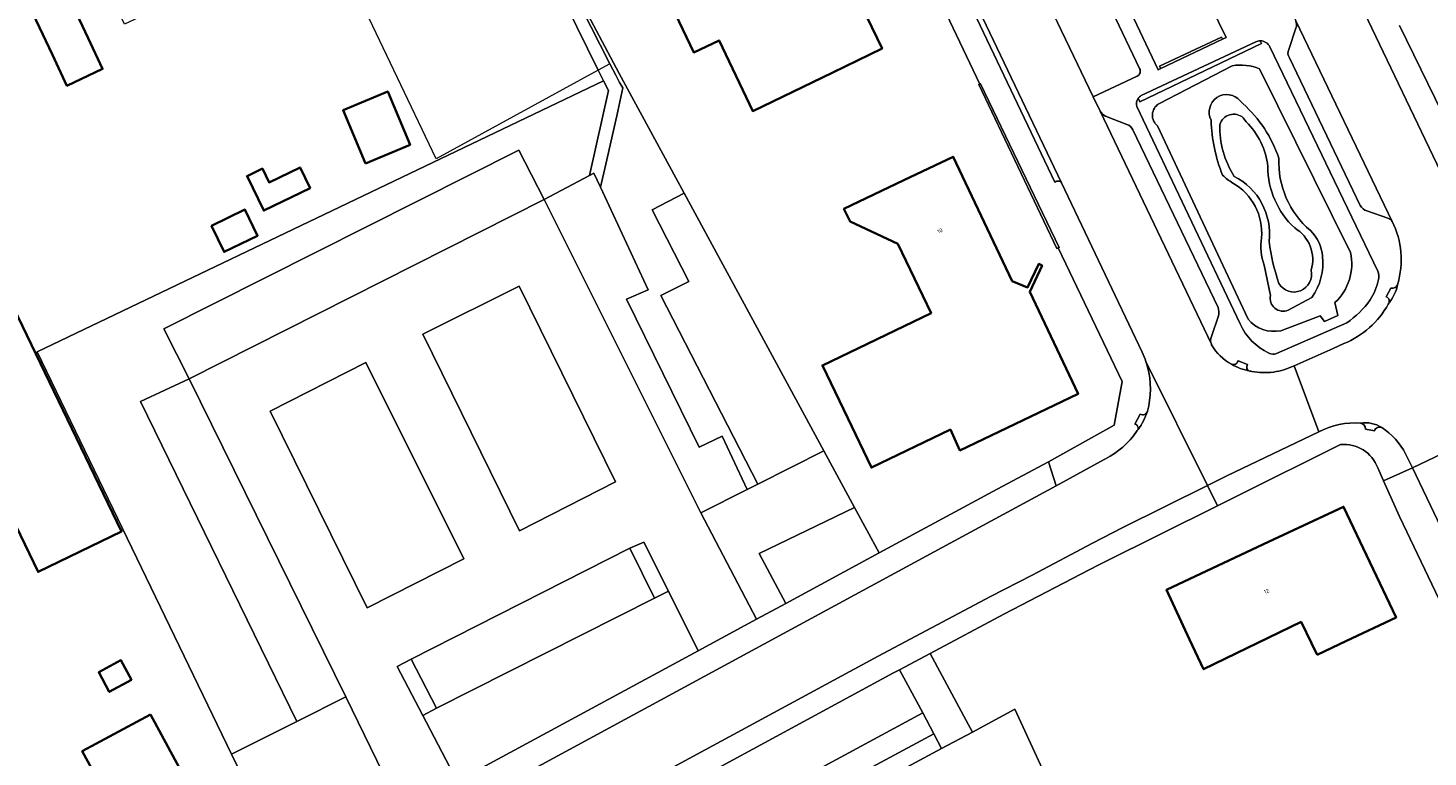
# Model space of a CAD drawing. Header units: metres. Extents: x 197700 to 204338, y 317132 to 325229.
# Tile 255 of 256: x 200059 to 200187, y 318958 to 319025. Entities that reach past the tile are written whole.
import ezdxf
from ezdxf.enums import TextEntityAlignment as Align

# ---------------------------------------------------------------- set-up
doc = ezdxf.new("R2010")
doc.units = ezdxf.units.M
for name, color, linetype, lineweight in [('B-WE-GR-BEPLANTING_CULTUUR_BODEMBEDEKKER-GV', 90, 'Continuous', 18), ('B-WE-GR-BEPLANTING_CULTUUR_BOSPLANTSOEN-GV', 90, 'Continuous', 18), ('B-WE-GR-BEPLANTING_CULTUUR_HEESTERS-GV', 90, 'Continuous', 18), ('B-WE-IE-TERREINAFSCHEIDING_KUNSTMATIG_HEKWERK-G', 20, 'IE-TERREINAFSCHEIDING-KUNSTMATIG', 18), ('B-WE-OG-BEBOUWING-GV', 7, 'Continuous', 35), ('B-WE-OG-BEBOUWING-T18', 10, 'Continuous', 18), ('B-WE-OG-TERREIN_CULTUURSCHEIDING-GV', 7, 'Continuous', 18), ('B-WE-OG-TERREIN_ERF-GV', 7, 'Continuous', 18), ('B-WE-OG-WATER_MEER-GV', 140, 'Continuous', 18), ('B-WE-OG-WATER_SLOOT-GV', 120, 'Continuous', 18), ('B-WE-VH-VERHARDING_ASFALT-GV', 252, 'Continuous', 18), ('B-WE-VH-VERHARDING_BETONSTRAATSTEEN-GV', 252, 'Continuous', 18), ('B-WE-VH-VERHARDING_GRASBETONSTEEN-GV', 70, 'Continuous', 18), ('B-WE-VH-VERHARDING_OPEN-GV', 252, 'Continuous', 18), ('B-WE-VH-VERHARDING_STRAATBAKSTEEN-GV', 252, 'Continuous', 18), ('B-WE-VH-VERHARDING_TEGEL-GV', 252, 'Continuous', 18)]:
    doc.layers.add(name, color=color, linetype=linetype, lineweight=lineweight)
doc.styles.add('NLCS-ISO-M200-T18', font='NLCS-ISO.ttf', dxfattribs={"height": 0.36})
doc.linetypes.add('IE-TERREINAFSCHEIDING-KUNSTMATIG', pattern='A,4,[82,NLCS.SHX,S=0.75,R=90,X=0,Y=0],4,-2', length=10)

msp = doc.modelspace()

# ---------------------------------------------------------------- linework, layer by layer
at = {"layer": 'B-WE-GR-BEPLANTING_CULTUUR_BODEMBEDEKKER-GV'}
msp.add_lwpolyline([(200162.445, 319035.832), (200162.568, 319035.568), (200156.84, 319032.837), (200156.692, 319033.155), (200156.507, 319033.069), (200162.088, 319021.274), (200162.324, 319021.387), (200162.223, 319021.597), (200167.897, 319024.263), (200167.98, 319024.088), (200168.306, 319024.244), (200162.616, 319035.912)], close=True, dxfattribs=at)
at = {"layer": 'B-WE-GR-BEPLANTING_CULTUUR_BOSPLANTSOEN-GV'}
for points in [[(200083.322, 318961.711), (200069.026, 318990.96), (200073.451, 318993.017), (200071.133, 318997.605), (200103.622, 319013.939), (200105.928, 319009.431), (200110.089, 319011.61), (200111.83, 319019.374), (200111.371, 319020.261), (200059.561, 318995.484), (200077.346, 318958.701)], [(200131.512, 318986.449), (200118.741, 319010.001), (200115.8, 319008.49), (200119.164, 319001.939), (200116.618, 319000.632), (200125.471, 318983.393)]]:
    msp.add_lwpolyline(points, close=True, dxfattribs=at)
at = {"layer": 'B-WE-GR-BEPLANTING_CULTUUR_HEESTERS-GV'}
for points in [[(200160.274, 319018.681), (200160.422, 319018.365), (200171.556, 319023.671)], [(200171.034, 319023.837), (200160.548, 319018.931)], [(200171.556, 319023.671), (200171.429, 319023.934)]]:
    msp.add_lwpolyline(points, dxfattribs=at)
for points in [[(200162.324, 319021.387), (200167.98, 319024.088), (200167.897, 319024.263), (200162.223, 319021.597)], [(200120.276, 318980.764), (200125.355, 318971.046), (200128.036, 318972.494), (200125.604, 318977.049), (200134.326, 318981.259), (200131.512, 318986.449), (200125.471, 318983.393), (200124.513, 318982.908)], [(200120.03, 318968.17), (200117.304, 318973.611), (200116.041, 318972.978), (200096.08, 318962.916), (200094.828, 318962.26), (200097.975, 318956.255)], [(200092.873, 318953.499), (200087.789, 318963.961), (200083.322, 318961.711), (200077.346, 318958.701), (200082.567, 318947.932)], [(200111.253, 318942.541), (200142.292, 318959.236), (200141.584, 318960.559), (200117.5, 318947.62), (200110.514, 318943.723), (200111.148, 318942.735)]]:
    msp.add_lwpolyline(points, close=True, dxfattribs=at)
for points in [[(200171.429, 319023.934, 0.1102954), (200171.034, 319023.837)], [(200160.548, 319018.931, 0.103731), (200160.274, 319018.681)]]:
    msp.add_lwpolyline(points, format="xyb", dxfattribs=at)
at = {"layer": 'B-WE-IE-TERREINAFSCHEIDING_KUNSTMATIG_HEKWERK-G'}
for points in [[(200110.864, 319021.24), (200103.134, 319016.998), (200096.043, 319013.148), (200088.327, 319029.381), (200085.794, 319034.615), (200083.656, 319039.493), (200091.149, 319042.749)], [(200105.278, 319035.157), (200112.806, 319020.947)], [(200111.938, 319021.832), (200110.864, 319021.24)], [(200112.806, 319020.947), (200118.741, 319010.001)], [(200118.741, 319010.001), (200131.512, 318986.449)], [(200131.512, 318986.449), (200134.326, 318981.259)], [(200134.326, 318981.259), (200136.577, 318977.108)]]:
    msp.add_lwpolyline(points, dxfattribs=at)
at = {"layer": 'B-WE-OG-BEBOUWING-GV'}
for points in [[(200114.232, 319034.173), (200119.621, 319022.872), (200121.93, 319023.973), (200125.014, 319017.506), (200132.335, 319021.044), (200136.837, 319023.22), (200132.14, 319032.934), (200134.571, 319034.112), (200130.815, 319042.035), (200130.185, 319041.736), (200126.297, 319039.893)], [(200054.78, 319028.215), (200057.676, 319029.588), (200060.962, 319022.633), (200062.288, 319019.826), (200065.548, 319021.365), (200064.222, 319024.173), (200060.557, 319031.933), (200060.478, 319032.097), (200060.064, 319032.044), (200056.489, 319039.423), (200050.727, 319036.659), (200052.891, 319032.151)], [(200089.579, 319012.716), (200093.671, 319014.434), (200091.629, 319019.297), (200087.537, 319017.579)], [(200133.353, 319008.57), (200133.91, 319007.416), (200138.274, 319005.366), (200141.324, 318999.04), (200131.38, 318994.245), (200133.7, 318989.417), (200135.866, 318984.91), (200143.095, 318988.384), (200143.96, 318986.478), (200154.777, 318991.646), (200150.354, 319000.972), (200151.474, 319003.398), (200151.167, 319003.534), (200150.157, 319001.378), (200148.751, 319001.958), (200143.347, 319013.323), (200138.831, 319011.175)], [(200052.749, 318989.614), (200059.641, 318975.38), (200067.287, 318979.083), (200051.166, 319012.375), (200043.52, 319008.673), (200050.625, 318994)], [(200084.518, 319010.458), (200083.604, 319012.351), (200080.781, 319010.989), (200080.159, 319012.247), (200078.763, 319011.564), (200080.286, 319008.412)], [(200075.499, 319007.022), (200076.658, 319004.625), (200079.723, 319006.106), (200078.564, 319008.503)], [(200176.625, 318967.785), (200179.333, 318969.067), (200183.852, 318971.206), (200179.059, 318981.335), (200171.739, 318977.898), (200162.844, 318973.721), (200164.969, 318969.195), (200166.243, 318966.481), (200175.168, 318970.798), (200176.109, 318968.851)], [(200068.199, 318965.509), (200067.227, 318967.298), (200065.197, 318966.195), (200066.162, 318964.409)], [(200069.921, 318962.342), (200063.69, 318958.978), (200064.552, 318957.382), (200064.291, 318957.241), (200068.473, 318949.576), (200074.948, 318953.094), (200072.56, 318957.487)]]:
    msp.add_lwpolyline(points, close=True, dxfattribs=at)
at = {"layer": 'B-WE-OG-TERREIN_CULTUURSCHEIDING-GV'}
for points in [[(200171.429, 319023.934), (200171.556, 319023.671), (200160.422, 319018.365), (200160.274, 319018.681)], [(200182.194, 319002.876), (200172.305, 319023.369)], [(200168.87, 319021.653), (200162.17, 319018.18)], [(200162.17, 319018.18), (200168.87, 319021.653)], [(200179.693, 319004.577), (200171.361, 319021.372)], [(200171.361, 319021.372), (200179.693, 319004.577)], [(200169.607, 319018.44), (200169.853, 319018.191)], [(200160.131, 319017.921), (200169.591, 318998.043)], [(200162.048, 319016.145), (200170.326, 318998.483)], [(200170.326, 318998.483), (200162.048, 319016.145)], [(200172.366, 319000.65), (200171.78, 319003.403)], [(200176.148, 319000.462), (200173.98, 318999.311)], [(200173.304, 318997.428), (200176.902, 318998.774), (200177.321, 318998.277), (200178.516, 318998.802), (200178.265, 318999.992)], [(200178.265, 318999.992), (200178.516, 318998.802), (200177.321, 318998.277), (200176.902, 318998.774), (200173.304, 318997.428)], [(200172.921, 318995.346), (200179.337, 318998.155)]]:
    msp.add_lwpolyline(points, dxfattribs=at)
for points in [[(200172.305, 319023.369, 0.3057264), (200171.429, 319023.934)], [(200171.361, 319021.372, 0.1354207), (200168.87, 319021.653)], [(200168.87, 319021.653, -0.1354207), (200171.361, 319021.372)], [(200160.274, 319018.681, 0.2240077), (200160.131, 319017.921)], [(200162.17, 319018.18, 0.5315265), (200162.048, 319016.145)], [(200162.048, 319016.145, -0.5315265), (200162.17, 319018.18)], [(200166.928, 319016.662, -0.8903636), (200169.607, 319018.44)], [(200169.853, 319018.191, -0.1255974), (200173.137, 319013.204)], [(200167.982, 319011.653, -0.0857055), (200166.928, 319016.662)], [(200173.137, 319013.204, 0.2322065), (200176.017, 319006.579)], [(200168.92, 319010.929, -0.0669003), (200167.982, 319011.653)], [(200171.555, 319005.915, 0.2894936), (200168.92, 319010.929)], [(200176.017, 319006.579, -0.1912845), (200177.122, 319004.232)], [(200171.78, 319003.403, -0.1215832), (200171.555, 319005.915)], [(200177.122, 319004.232, -0.1857504), (200176.148, 319000.462)], [(200178.265, 318999.992, 0.2623225), (200179.693, 319004.577)], [(200179.693, 319004.577, -0.2623225), (200178.265, 318999.992)], [(200182.248, 319002.094, 0.1205154), (200182.194, 319002.876)], [(200181.484, 319000.234, 0.0783365), (200182.248, 319002.094)], [(200173.98, 318999.311, -0.6146912), (200172.366, 319000.65)], [(200179.337, 318998.155, 0.088477), (200181.484, 319000.234)], [(200169.591, 318998.043, 0.1804917), (200172.226, 318995.387)], [(200170.326, 318998.483, 0.2812177), (200173.304, 318997.428)], [(200173.304, 318997.428, -0.2812177), (200170.326, 318998.483)], [(200172.226, 318995.387, 0.2774991), (200172.921, 318995.346)]]:
    msp.add_lwpolyline(points, format="xyb", dxfattribs=at)
for points in [[(200138.442, 318966.43), (200137.884, 318966.148), (200114.302, 318953.35), (200116.471, 318949.463), (200140.558, 318962.477)], [(200116.471, 318949.463), (200117.5, 318947.62), (200141.584, 318960.559), (200140.558, 318962.477)]]:
    msp.add_lwpolyline(points, close=True, dxfattribs=at)
at = {"layer": 'B-WE-OG-TERREIN_ERF-GV'}
for points in [[(200082.567, 318947.932), (200077.346, 318958.701), (200059.561, 318995.484), (200111.371, 319020.261), (200110.864, 319021.24), (200104.052, 319035.14), (200103.266, 319034.764), (200103.15, 319034.708), (200089, 319027.921), (200086.741, 319032.378), (200084.331, 319037.139), (200084.269, 319037.261), (200082.298, 319041.888), (200076.229, 319056.136), (200045.125, 319037.641)], [(200056.489, 319039.423), (200062.518, 319042.319), (200068.744, 319045.308), (200075.137, 319048.377), (200077.282, 319043.909), (200079.734, 319038.802), (200077.724, 319037.853), (200079.258, 319034.604), (200074.905, 319032.548), (200068.767, 319029.648), (200068.897, 319029.373), (200070.166, 319026.676), (200067.555, 319025.442), (200066.286, 319028.139), (200065.742, 319027.882), (200063.232, 319033.197), (200060.557, 319031.933), (200064.222, 319024.173), (200065.548, 319021.365), (200062.288, 319019.826), (200060.962, 319022.633), (200057.676, 319029.588)], [(200184.156, 319025.344), (200196.557, 319000)], [(200178.776, 318987.016), (200169.351, 318982.322), (200167.52, 318981.412), (200157.083, 318976.228), (200156.619, 318975.982), (200147.992, 318971.51), (200141.238, 318967.927), (200144.743, 318961.395), (200145.098, 318960.735), (200148.985, 318962.826)], [(200249.646, 318843.624), (200245.393, 318852.663), (200234.857, 318874.373), (200225.033, 318894.818), (200219.544, 318906.24), (200211.948, 318922.245), (200207.831, 318930.722), (200193.948, 318959.682), (200194.042, 318959.77), (200184.175, 318980.452), (200182.713, 318983.695), (200182.175, 318984.889)], [(200064.552, 318957.382), (200063.69, 318958.978), (200069.921, 318962.342), (200072.56, 318957.487)], [(200210.298, 318831.769), (200198.393, 318856.926), (200197.007, 318859.855), (200185.548, 318884.535), (200175.67, 318905.781), (200165.9, 318926.118), (200148.985, 318962.826), (200145.098, 318960.735), (200142.292, 318959.236), (200111.253, 318942.541), (200111.148, 318942.735), (200108.44, 318941.237), (200084.793, 318928.247), (200087.102, 318923.856), (200089.502, 318919.47), (200093.02, 318913.08), (200095.134, 318909.05), (200102.306, 318907.545), (200117.725, 318875.209), (200130.071, 318849.088), (200152.436, 318803.541)], [(200148.985, 318962.826), (200165.9, 318926.118), (200175.67, 318905.781), (200185.548, 318884.535), (200197.007, 318859.855), (200198.393, 318856.926), (200210.298, 318831.769)]]:
    msp.add_lwpolyline(points, dxfattribs=at)
for points in [[(200134.326, 318981.259), (200136.577, 318977.108), (200147.367, 318982.937), (200152.079, 318985.437), (200158.075, 318988.787), (200158.8, 318992.788), (200152.957, 319004.993), (200152.829, 319004.932), (200145.686, 319019.932), (200145.783, 319019.974), (200138.181, 319035.929), (200132.394, 319048.08), (200128.291, 319046.398), (200105.278, 319035.157), (200112.806, 319020.947), (200118.741, 319010.001), (200131.512, 318986.449)], [(200128.148, 319046.697), (200105.831, 319035.994), (200104.953, 319035.573), (200111.938, 319021.832), (200112.481, 319020.792), (200112.837, 319020.109), (200113.131, 319019.621), (200112.579, 319017.065), (200111.585, 319012.639), (200111.084, 319010.547), (200115.445, 319001.171), (200113.458, 319000.304), (200120.125, 318986.793), (200122.213, 318987.776), (200124.513, 318982.908), (200125.471, 318983.393), (200116.618, 319000.632), (200119.164, 319001.939), (200115.8, 319008.49), (200118.741, 319010.001), (200112.806, 319020.947), (200105.278, 319035.157), (200128.291, 319046.398)], [(200125.014, 319017.506), (200121.93, 319023.973), (200119.621, 319022.872), (200114.232, 319034.173), (200126.297, 319039.893), (200130.185, 319041.736), (200130.815, 319042.035), (200134.571, 319034.112), (200132.14, 319032.934), (200136.837, 319023.22), (200132.335, 319021.044)], [(200089.579, 319012.716), (200087.537, 319017.579), (200091.629, 319019.297), (200093.671, 319014.434)], [(200131.38, 318994.245), (200141.324, 318999.04), (200138.274, 319005.366), (200133.91, 319007.416), (200133.353, 319008.57), (200138.831, 319011.175), (200143.347, 319013.323), (200148.751, 319001.958), (200150.157, 319001.378), (200151.167, 319003.534), (200151.474, 319003.398), (200150.354, 319000.972), (200154.777, 318991.646), (200143.96, 318986.478), (200143.095, 318988.384), (200135.866, 318984.91), (200133.7, 318989.417)], [(200059.641, 318975.38), (200052.749, 318989.614), (200050.426, 318988.463), (200048.251, 318992.85), (200050.625, 318994), (200043.52, 319008.673), (200051.166, 319012.375), (200067.287, 318979.083)], [(200084.518, 319010.458), (200080.286, 319008.412), (200078.763, 319011.564), (200080.159, 319012.247), (200080.781, 319010.989), (200083.604, 319012.351)], [(200078.564, 319008.503), (200079.723, 319006.106), (200076.658, 319004.625), (200075.499, 319007.022)], [(200179.333, 318969.067), (200176.625, 318967.785), (200176.109, 318968.851), (200175.168, 318970.798), (200166.243, 318966.481), (200164.969, 318969.195), (200162.844, 318973.721), (200171.739, 318977.898), (200179.059, 318981.335), (200183.852, 318971.206)], [(200066.162, 318964.409), (200065.197, 318966.195), (200067.227, 318967.298), (200068.199, 318965.509)]]:
    msp.add_lwpolyline(points, close=True, dxfattribs=at)
msp.add_lwpolyline([(200182.175, 318984.889, 0.3405767), (200178.776, 318987.016)], format="xyb", dxfattribs=at)
at = {"layer": 'B-WE-OG-WATER_MEER-GV'}
for points in [[(200169.879, 319016.9, 0.5394013), (200167.729, 319016.263)], [(200167.729, 319016.263, 0.1477928), (200169.051, 319011.539)], [(200172.121, 319012.443, 0.1737714), (200170.156, 319016.525)], [(200174.581, 319006.816, -0.2061033), (200172.121, 319012.443)], [(200169.051, 319011.539, -0.3131326), (200172.24, 319005.57)], [(200176.082, 319002.949, 0.3492444), (200174.581, 319006.816)], [(200172.24, 319005.57, 0.0472521), (200173.134, 319001.747)], [(200173.134, 319001.747, 0.8584977), (200176.082, 319002.949)]]:
    msp.add_lwpolyline(points, format="xyb", dxfattribs=at)
msp.add_lwpolyline([(200170.156, 319016.525), (200169.879, 319016.9)], dxfattribs=at)
at = {"layer": 'B-WE-OG-WATER_SLOOT-GV'}
for points in [[(200169.607, 319018.44, 0.8903636), (200166.928, 319016.662)], [(200173.137, 319013.204, 0.1255974), (200169.853, 319018.191)], [(200167.729, 319016.263, -0.5394013), (200169.879, 319016.9)], [(200166.928, 319016.662, 0.0857055), (200167.982, 319011.653)], [(200169.051, 319011.539, -0.1477928), (200167.729, 319016.263)], [(200170.156, 319016.525, -0.1737714), (200172.121, 319012.443)], [(200176.017, 319006.579, -0.2322065), (200173.137, 319013.204)], [(200167.982, 319011.653, 0.0669003), (200168.92, 319010.929)], [(200172.121, 319012.443, 0.2061033), (200174.581, 319006.816)], [(200168.92, 319010.929, -0.2894936), (200171.555, 319005.915)], [(200172.24, 319005.57, 0.3131326), (200169.051, 319011.539)], [(200174.581, 319006.816, -0.3492444), (200176.082, 319002.949)], [(200177.122, 319004.232, 0.1912845), (200176.017, 319006.579)], [(200171.555, 319005.915, 0.1215832), (200171.78, 319003.403)], [(200173.134, 319001.747, -0.0472521), (200172.24, 319005.57)], [(200176.148, 319000.462, 0.1857504), (200177.122, 319004.232)], [(200176.082, 319002.949, -0.8584977), (200173.134, 319001.747)], [(200172.366, 319000.65, 0.6146912), (200173.98, 318999.311)]]:
    msp.add_lwpolyline(points, format="xyb", dxfattribs=at)
for points in [[(200169.853, 319018.191), (200169.607, 319018.44)], [(200169.879, 319016.9), (200170.156, 319016.525)], [(200171.78, 319003.403), (200172.366, 319000.65)], [(200173.98, 318999.311), (200176.148, 319000.462)]]:
    msp.add_lwpolyline(points, dxfattribs=at)
at = {"layer": 'B-WE-VH-VERHARDING_ASFALT-GV'}
for points in [[(200173.438, 319042.12), (200166.885, 319055.631), (200164.149, 319061.348), (200150.22, 319090.223), (200149.392, 319091.879), (200149.293, 319092.077), (200149.209, 319092.355), (200143.805, 319089.732), (200145.872, 319085.461), (200146.158, 319084.87), (200153.643, 319069.293), (200153.804, 319068.957), (200157.786, 319060.731), (200167.911, 319039.718), (200168.563, 319038.446), (200174.026, 319027.121), (200174.674, 319025.764), (200183.509, 319007.404)], [(200156.162, 319018.818), (200150.735, 319030.159), (200150.087, 319031.515), (200137.225, 319058.398), (200128.331, 319076.98), (200126.949, 319079.845), (200126.251, 319081.291), (200121.01, 319078.51), (200121.697, 319077.003), (200121.755, 319076.876), (200126.138, 319067.714), (200132.97, 319053.414), (200134.275, 319050.683), (200140.588, 319037.466), (200141.112, 319036.37), (200153.248, 319010.946), (200160.617, 318995.46)], [(200191.469, 319004.586), (200191.037, 319005.547), (200189.398, 319008.898), (200189.325, 319009.048), (200179.203, 319030.215), (200173.771, 319041.448)], [(200166.988, 318996.12), (200166.958, 318996.182), (200156.779, 319017.509), (200156.162, 319018.818)], [(200179.08, 318996.256), (200178.087, 318995.811), (200174.526, 318994.214), (200176.795, 318988.189)], [(200079.958, 318943.822), (200082.775, 318938.61), (200136.474, 318967.66), (200146.759, 318973.124), (200150.577, 318975.075), (200156.1, 318978.01), (200158.8, 318979.39), (200166.599, 318983.266), (200160.97, 318994.605)], [(200160.97, 318994.605), (200166.599, 318983.266), (200168.384, 318984.153), (200176.795, 318988.189), (200174.526, 318994.214)], [(200161.111, 318990.057), (200161.106, 318990.041)], [(200184.731, 318986.16), (200185.344, 318984.879), (200190.733, 318987.448), (200189.377, 318990.272)], [(200157.163, 318985.648), (200152.757, 318983.256), (200142.35, 318977.606), (200079.958, 318943.822)]]:
    msp.add_lwpolyline(points, dxfattribs=at)
for points in [[(200117.304, 318973.611), (200120.03, 318968.17), (200125.355, 318971.046), (200120.276, 318980.764), (200105.928, 319009.431), (200073.451, 318993.017), (200087.789, 318963.961), (200092.873, 318953.499), (200097.975, 318956.255), (200094.828, 318962.26), (200092.485, 318966.73), (200093.765, 318967.39), (200113.785, 318977.533), (200115.058, 318978.092)], [(200112.451, 318983.613), (200103.669, 318979.139), (200094.826, 318997.11), (200103.653, 319001.509)], [(200098.58, 318976.562), (200089.743, 318972.081), (200080.864, 318990.083), (200089.635, 318994.528)]]:
    msp.add_lwpolyline(points, close=True, dxfattribs=at)
for points in [[(200183.509, 319007.404, -0.1872757), (200184.011, 319001.704)], [(200184.011, 319001.704, -0.1236873), (200183.14, 318999.863)], [(200183.14, 318999.863, -0.1746745), (200179.08, 318996.256)], [(200160.617, 318995.46, -0.030345), (200160.97, 318994.605)], [(200168.791, 318994.369, -0.1440903), (200166.988, 318996.12)], [(200160.97, 318994.605, -0.1347116), (200161.23, 318990.55)], [(200170.478, 318993.73, -0.0820708), (200168.791, 318994.369)], [(200170.651, 318993.698, -0.0080796), (200170.478, 318993.73)], [(200172.63, 318993.647, -0.0792935), (200170.651, 318993.698)], [(200174.526, 318994.214, -0.0791845), (200172.63, 318993.647)], [(200161.106, 318990.041, -0.0850927), (200160.262, 318988.4)], [(200161.23, 318990.55, -0.0166574), (200161.111, 318990.057)], [(200176.795, 318988.189, -0.134554), (200180.6, 318988.985)], [(200180.6, 318988.985, -0.1743393), (200182.547, 318988.585)], [(200182.547, 318988.585, -0.1290263), (200184.731, 318986.16)], [(200160.114, 318988.211, -0.119561), (200157.288, 318985.713)], [(200160.262, 318988.4, -0.0128451), (200160.114, 318988.211)], [(200157.288, 318985.713, -0.0090755), (200157.163, 318985.648)]]:
    msp.add_lwpolyline(points, format="xyb", dxfattribs=at)
at = {"layer": 'B-WE-VH-VERHARDING_BETONSTRAATSTEEN-GV'}
for points in [[(200153.248, 319010.946), (200141.112, 319036.37)], [(200140.845, 319035.792), (200152.652, 319011.013)], [(200154.76, 319032.043), (200150.735, 319030.159), (200156.162, 319018.818), (200160.182, 319020.698)], [(200160.393, 319021.388), (200155.444, 319031.775)], [(200183.509, 319007.404), (200174.674, 319025.764)], [(200174.702, 319025.073), (200174.037, 319023.127)], [(200174.095, 319022.385), (200180.579, 319008.869)], [(200156.779, 319017.509), (200166.958, 318996.182)], [(200159.227, 319016.286), (200157.282, 319017.038)], [(200167.572, 318999.556), (200159.771, 319015.787)], [(200181.18, 319008.375), (200183.106, 319007.707)], [(200183.386, 319001.329), (200182.961, 319000.526)], [(200166.966, 318996.885), (200167.614, 318998.775)], [(200170.27, 318994.323), (200169.4, 318994.67)], [(200160.463, 318989.789), (200159.952, 318988.892)], [(200181.048, 318988.435), (200181.881, 318988.268)]]:
    msp.add_lwpolyline(points, dxfattribs=at)
for points in [[(200174.674, 319025.764, -0.1965602), (200174.702, 319025.073)], [(200174.037, 319023.127, 0.2881276), (200174.095, 319022.385)], [(200160.182, 319020.698, 0.444168), (200160.393, 319021.388)], [(200157.282, 319017.038, -0.1640354), (200156.779, 319017.509)], [(200159.771, 319015.787, 0.2173697), (200159.227, 319016.286)], [(200152.652, 319011.013, -0.4369534), (200153.248, 319010.946)], [(200180.579, 319008.869, 0.1802421), (200181.18, 319008.375)], [(200183.106, 319007.707, -0.1582746), (200183.509, 319007.404)], [(200183.14, 318999.863, 0.1236873), (200184.011, 319001.704)], [(200184.011, 319001.704, -0.419297), (200183.386, 319001.329)], [(200182.961, 319000.526, -0.5139256), (200183.14, 318999.863)], [(200167.614, 318998.775, 0.115386), (200167.572, 318999.556)], [(200166.958, 318996.182, -0.1878278), (200166.966, 318996.885)], [(200169.4, 318994.67, -0.4627946), (200168.791, 318994.369)], [(200168.791, 318994.369, 0.0820708), (200170.478, 318993.73)], [(200170.478, 318993.73, -0.5269639), (200170.27, 318994.323)], [(200160.262, 318988.4, 0.0850927), (200161.106, 318990.041)], [(200161.106, 318990.041, -0.4679072), (200160.463, 318989.789)], [(200159.952, 318988.892, -0.4352811), (200160.262, 318988.4)], [(200182.547, 318988.585, 0.1743393), (200180.6, 318988.985)], [(200180.6, 318988.985, -0.3967457), (200181.048, 318988.435)], [(200181.881, 318988.268, -0.416006), (200182.547, 318988.585)]]:
    msp.add_lwpolyline(points, format="xyb", dxfattribs=at)
for points in [[(200145.783, 319019.974), (200145.686, 319019.932), (200152.829, 319004.932), (200152.957, 319004.993), (200153.026, 319005.037), (200145.845, 319020.004)], [(200222.73, 318906.803), (200227.851, 318896.177), (200233.258, 318898.786), (200229.629, 318906.332), (200226.128, 318913.599), (200219.662, 318927.103), (200216.2, 318934.266), (200210.492, 318946.175), (200206.352, 318954.866), (200199.389, 318969.373), (200196.787, 318974.844), (200190.733, 318987.448), (200185.344, 318984.879), (200196.817, 318960.9), (200198.591, 318957.188), (200203.423, 318947.139), (200206.919, 318939.798), (200211.694, 318929.837), (200214.806, 318923.323), (200219.621, 318913.324)], [(200144.743, 318961.395), (200141.238, 318967.927), (200138.442, 318966.43), (200140.558, 318962.477), (200141.584, 318960.559), (200142.292, 318959.236), (200145.098, 318960.735)]]:
    msp.add_lwpolyline(points, close=True, dxfattribs=at)
at = {"layer": 'B-WE-VH-VERHARDING_GRASBETONSTEEN-GV'}
for points in [[(200105.928, 319009.431), (200103.622, 319013.939), (200071.133, 318997.605), (200073.451, 318993.017)], [(200112.451, 318983.613), (200103.653, 319001.509), (200094.826, 318997.11), (200103.669, 318979.139)], [(200098.58, 318976.562), (200089.635, 318994.528), (200080.864, 318990.083), (200089.743, 318972.081)], [(200087.789, 318963.961), (200073.451, 318993.017), (200069.026, 318990.96), (200083.322, 318961.711)], [(200096.08, 318962.916), (200116.041, 318972.978), (200113.785, 318977.533), (200093.765, 318967.39)]]:
    msp.add_lwpolyline(points, close=True, dxfattribs=at)
at = {"layer": 'B-WE-VH-VERHARDING_OPEN-GV'}
for points in [[(200105.928, 319009.431), (200120.276, 318980.764), (200124.513, 318982.908), (200122.213, 318987.776), (200120.125, 318986.793), (200113.458, 319000.304), (200115.445, 319001.171), (200111.084, 319010.547), (200110.491, 319011.821), (200110.089, 319011.61)], [(200136.577, 318977.108), (200134.326, 318981.259), (200125.604, 318977.049), (200128.036, 318972.494)], [(200116.041, 318972.978), (200117.304, 318973.611), (200115.058, 318978.092), (200113.785, 318977.533)], [(200094.828, 318962.26), (200096.08, 318962.916), (200093.765, 318967.39), (200092.485, 318966.73)]]:
    msp.add_lwpolyline(points, close=True, dxfattribs=at)
at = {"layer": 'B-WE-VH-VERHARDING_STRAATBAKSTEEN-GV'}
msp.add_lwpolyline([(200196.817, 318960.9), (200185.344, 318984.879), (200182.713, 318983.695), (200184.175, 318980.452), (200194.042, 318959.77), (200193.948, 318959.682), (200207.831, 318930.722), (200211.948, 318922.245), (200219.544, 318906.24), (200225.033, 318894.818), (200227.851, 318896.177), (200222.73, 318906.803)], dxfattribs=at)
at = {"layer": 'B-WE-VH-VERHARDING_TEGEL-GV'}
for points in [[(200112.276, 319081.81), (200114.042, 319078.138), (200118.024, 319078.175), (200122.602, 319068.677), (200123.696, 319066.409), (200123.971, 319065.839), (200127.239, 319059.06), (200127.787, 319057.982), (200130.113, 319053.072), (200130.174, 319052.943), (200130.096, 319052.904), (200132.394, 319048.08), (200138.181, 319035.929), (200145.783, 319019.974), (200145.845, 319020.004), (200153.026, 319005.037), (200152.957, 319004.993), (200158.8, 318992.788), (200158.075, 318988.787), (200152.079, 318985.437), (200152.757, 318983.256), (200157.163, 318985.648)], [(200152.652, 319011.013), (200140.845, 319035.792)], [(200155.444, 319031.775), (200160.393, 319021.388)], [(200179.203, 319030.215), (200189.325, 319009.048), (200189.398, 319008.898)], [(200174.037, 319023.127), (200174.702, 319025.073)], [(200189.377, 318990.272), (200190.733, 318987.448), (200193.118, 318988.591), (200195.655, 318994.252), (200195.561, 318994.243), (200197.536, 318998.178), (200196.557, 319000), (200184.156, 319025.344)], [(200160.548, 319018.931), (200171.034, 319023.837)], [(200172.305, 319023.369), (200182.194, 319002.876)], [(200180.579, 319008.869), (200174.095, 319022.385)], [(200160.182, 319020.698), (200156.162, 319018.818), (200156.779, 319017.509)], [(200157.282, 319017.038), (200159.227, 319016.286)], [(200169.591, 318998.043), (200160.131, 319017.921)], [(200159.771, 319015.787), (200167.572, 318999.556)], [(200160.617, 318995.46), (200153.248, 319010.946)], [(200183.106, 319007.707), (200181.18, 319008.375)], [(200182.961, 319000.526), (200183.386, 319001.329)], [(200167.614, 318998.775), (200166.966, 318996.885)], [(200179.337, 318998.155), (200172.921, 318995.346)], [(200174.526, 318994.214), (200178.087, 318995.811), (200179.08, 318996.256)], [(200166.958, 318996.182), (200166.988, 318996.12)], [(200169.4, 318994.67), (200170.27, 318994.323)], [(200161.106, 318990.041), (200161.111, 318990.057)], [(200159.952, 318988.892), (200160.463, 318989.789)], [(200176.795, 318988.189), (200168.384, 318984.153), (200166.599, 318983.266), (200167.52, 318981.412), (200169.351, 318982.322), (200178.776, 318987.016)], [(200181.881, 318988.268), (200181.048, 318988.435)], [(200182.175, 318984.889), (200182.713, 318983.695), (200185.344, 318984.879), (200184.731, 318986.16)]]:
    msp.add_lwpolyline(points, dxfattribs=at)
for points in [[(200104.953, 319035.573), (200104.052, 319035.14), (200110.864, 319021.24), (200111.371, 319020.261), (200111.83, 319019.374), (200110.089, 319011.61), (200110.491, 319011.821), (200111.084, 319010.547), (200111.585, 319012.639), (200112.579, 319017.065), (200113.131, 319019.621), (200112.837, 319020.109), (200112.481, 319020.792), (200111.938, 319021.832)], [(200167.98, 319024.088), (200162.324, 319021.387), (200162.088, 319021.274), (200156.507, 319033.069), (200156.692, 319033.155), (200162.445, 319035.832), (200162.616, 319035.912), (200168.306, 319024.244)], [(200097.975, 318956.255), (200092.873, 318953.499), (200082.567, 318947.932), (200078.828, 318945.913), (200079.958, 318943.822), (200142.35, 318977.606), (200152.757, 318983.256), (200152.079, 318985.437), (200147.367, 318982.937), (200136.577, 318977.108), (200128.036, 318972.494), (200125.355, 318971.046), (200120.03, 318968.17)], [(200138.442, 318966.43), (200141.238, 318967.927), (200147.992, 318971.51), (200156.619, 318975.982), (200157.083, 318976.228), (200167.52, 318981.412), (200166.599, 318983.266), (200158.8, 318979.39), (200156.1, 318978.01), (200150.577, 318975.075), (200146.759, 318973.124), (200136.474, 318967.66), (200082.775, 318938.61), (200083.716, 318936.868), (200098.425, 318944.765), (200105.139, 318948.445), (200106.742, 318949.271), (200114.302, 318953.35), (200137.884, 318966.148)]]:
    msp.add_lwpolyline(points, close=True, dxfattribs=at)
for points in [[(200174.702, 319025.073, 0.1965602), (200174.674, 319025.764)], [(200171.034, 319023.837, -0.1102954), (200171.429, 319023.934)], [(200171.429, 319023.934, -0.3057264), (200172.305, 319023.369)], [(200174.095, 319022.385, -0.2881276), (200174.037, 319023.127)], [(200160.393, 319021.388, -0.444168), (200160.182, 319020.698)], [(200160.131, 319017.921, -0.2240077), (200160.274, 319018.681)], [(200160.274, 319018.681, -0.103731), (200160.548, 319018.931)], [(200156.779, 319017.509, 0.1640354), (200157.282, 319017.038)], [(200159.227, 319016.286, -0.2173697), (200159.771, 319015.787)], [(200153.248, 319010.946, 0.4369534), (200152.652, 319011.013)], [(200181.18, 319008.375, -0.1802421), (200180.579, 319008.869)], [(200183.509, 319007.404, 0.1582746), (200183.106, 319007.707)], [(200184.011, 319001.704, 0.1872757), (200183.509, 319007.404)], [(200182.194, 319002.876, -0.1205154), (200182.248, 319002.094)], [(200182.248, 319002.094, -0.0783365), (200181.484, 319000.234)], [(200183.386, 319001.329, 0.419297), (200184.011, 319001.704)], [(200181.484, 319000.234, -0.088477), (200179.337, 318998.155)], [(200183.14, 318999.863, 0.5139256), (200182.961, 319000.526)], [(200167.572, 318999.556, -0.115386), (200167.614, 318998.775)], [(200179.08, 318996.256, 0.1746745), (200183.14, 318999.863)], [(200172.226, 318995.387, -0.1804917), (200169.591, 318998.043)], [(200166.966, 318996.885, 0.1878278), (200166.958, 318996.182)], [(200160.97, 318994.605, 0.030345), (200160.617, 318995.46)], [(200166.988, 318996.12, 0.1440903), (200168.791, 318994.369)], [(200172.921, 318995.346, -0.2774991), (200172.226, 318995.387)], [(200161.23, 318990.55, 0.1347116), (200160.97, 318994.605)], [(200168.791, 318994.369, 0.4627946), (200169.4, 318994.67)], [(200170.27, 318994.323, 0.5269639), (200170.478, 318993.73)], [(200170.478, 318993.73, 0.0080796), (200170.651, 318993.698)], [(200170.651, 318993.698, 0.0792935), (200172.63, 318993.647)], [(200172.63, 318993.647, 0.0791845), (200174.526, 318994.214)], [(200160.463, 318989.789, 0.4679072), (200161.106, 318990.041)], [(200161.111, 318990.057, 0.0166574), (200161.23, 318990.55)], [(200160.262, 318988.4, 0.4352811), (200159.952, 318988.892)], [(200180.6, 318988.985, 0.134554), (200176.795, 318988.189)], [(200181.048, 318988.435, 0.3967457), (200180.6, 318988.985)], [(200182.547, 318988.585, 0.416006), (200181.881, 318988.268)], [(200184.731, 318986.16, 0.1290263), (200182.547, 318988.585)], [(200157.288, 318985.713, 0.119561), (200160.114, 318988.211)], [(200160.114, 318988.211, 0.0128451), (200160.262, 318988.4)], [(200178.776, 318987.016, -0.3405767), (200182.175, 318984.889)], [(200157.163, 318985.648, 0.0090755), (200157.288, 318985.713)]]:
    msp.add_lwpolyline(points, format="xyb", dxfattribs=at)

# ---------------------------------------------------------------- texts
at = {"layer": 'B-WE-OG-BEBOUWING-T18', "style": 'NLCS-ISO-M200-T18'}
for s, rotation, p in [('10', 25.4, (200142.135, 319006.557)), ('12', 25.1, (200172.015, 318973.608))]:
    msp.add_text(s, height=0.36, rotation=rotation, dxfattribs=at).set_placement(p, align=Align.MIDDLE)

doc.saveas('drawing.dxf')
